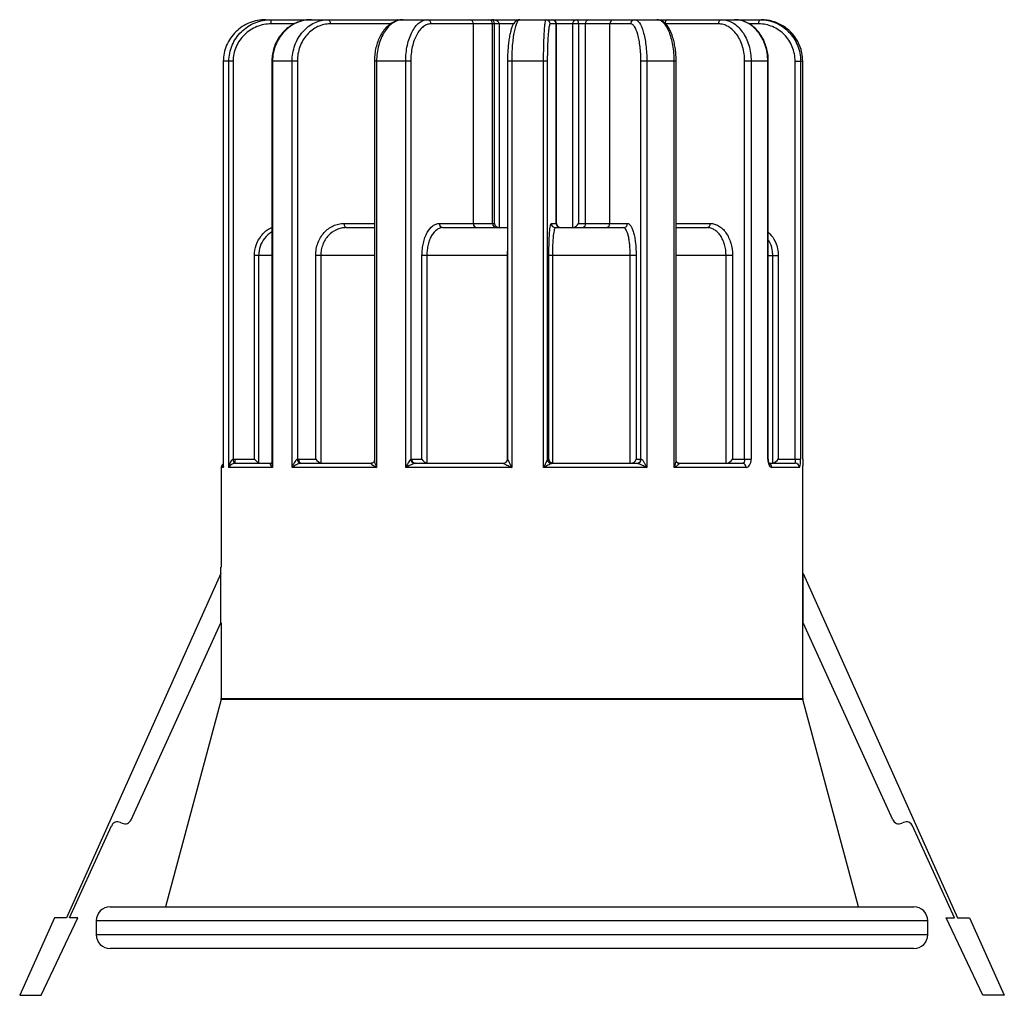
# Paper-space layout '_Derecha' of a CAD drawing. Header units: millimetres. Extents: x -35.5 to 35.5, y -3.4 to 67.
import ezdxf

# ---------------------------------------------------------------- set-up
doc = ezdxf.new("R2010")
doc.units = ezdxf.units.MM

psp = doc.layouts.new('_Derecha')

# ---------------------------------------------------------------- linework, layer by layer
at = {"color": 7, "linetype": 'Continuous', "lineweight": 25}
for p, q in [((-17.772, 67), (17.981, 67)), ((0.117, 66.7), (-5.85, 66.7)), ((-2.786, 52.3), (-2.786, 66.7)), ((-1.402, 52.3), (-1.402, 66.7)), ((-1.269, 52.3), (-1.269, 66.7)), ((-0.935, 66.7), (-0.935, 52)), ((8.565, 66.7), (2.753, 66.7)), ((3.186, 52.3), (3.186, 66.7)), ((3.214, 52.3), (3.214, 66.7)), ((4.388, 52), (4.388, 66.7)), ((4.8, 66.7), (4.8, 52.3)), ((5.303, 52.3), (5.303, 66.7)), ((7.065, 52.3), (7.065, 66.7)), ((-20.833, 64), (-20.833, 34.769)), ((-20.123, 64), (-20.833, 64)), ((-20.831, 64), (-20.831, 34.7)), ((-20.429, 34.7), (-20.429, 64)), ((-20.123, 64), (-20.123, 35.288)), ((-17.333, 64), (-17.333, 35.031)), ((-15.49, 64), (-17.333, 64)), ((-17.28, 64), (-17.28, 34.7)), ((-15.869, 34.7), (-15.869, 64)), ((-15.49, 64), (-15.49, 35.288)), ((-9.931, 64), (-9.931, 35.226)), ((-7.309, 64), (-9.931, 64)), ((-9.771, 64), (-9.771, 34.7)), ((-7.673, 34.7), (-7.673, 64)), ((-7.309, 64), (-7.309, 35.288)), ((-0.323, 64), (-0.323, 35.299)), ((2.547, 64), (-0.323, 64)), ((-0.023, 64), (-0.023, 34.7)), ((2.281, 34.7), (2.281, 64)), ((2.547, 64), (2.547, 35.288)), ((11.845, 64), (9.301, 64)), ((9.301, 35.3), (9.301, 64)), ((9.73, 64), (9.73, 34.7)), ((11.712, 34.7), (11.712, 64)), ((11.845, 35.19), (11.845, 64)), ((18.496, 64), (16.788, 64)), ((16.788, 35.3), (16.788, 64)), ((17.254, 64), (17.254, 35.3)), ((18.46, 35.3), (18.46, 64)), ((18.496, 35.3), (18.496, 64)), ((20.429, 64), (20.979, 64)), ((20.429, 35.3), (20.429, 64)), ((20.825, 64), (20.825, 35.3)), ((20.979, 35.3), (20.979, 64)), ((-11.967, 52), (-9.931, 52)), ((-5.24, 52.3), (-1.269, 52.3)), ((-4.985, 52), (-0.323, 52)), ((2.84, 52.3), (3.214, 52.3)), ((3.139, 52), (8.046, 52)), ((4.8, 52.3), (8.335, 52.3)), ((11.873, 52), (14.084, 52)), ((-17.333, 50), (-18.589, 50)), ((-18.589, 35.3), (-18.589, 50)), ((-18.287, 50), (-18.287, 35.008)), ((-14.165, 35.3), (-14.165, 50)), ((-9.931, 50), (-14.165, 50)), ((-13.795, 50), (-13.795, 35.008)), ((-6.495, 35.3), (-6.495, 50)), ((-0.323, 50), (-6.495, 50)), ((-6.144, 50), (-6.144, 35.008)), ((2.662, 35.3), (2.662, 50)), ((8.96, 50), (2.662, 50)), ((2.915, 50), (2.915, 35.008)), ((8.536, 35), (8.536, 50)), ((8.96, 50), (8.96, 35.3)), ((15.91, 50), (11.845, 50)), ((15.447, 35), (15.447, 50)), ((15.91, 50), (15.91, 35.3)), ((18.496, 50), (19.215, 50)), ((18.819, 35), (18.819, 50)), ((19.215, 50), (19.215, 35.3)), ((-20.003, 35.3), (-18.589, 35.3)), ((-19.989, 35), (-17.366, 35)), ((-15.386, 35.3), (-14.165, 35.3)), ((-15.235, 35), (-10.158, 35)), ((-7.245, 35.3), (-6.495, 35.3)), ((-6.99, 35), (-0.623, 35)), ((2.557, 35.3), (2.662, 35.3)), ((2.856, 35), (9.055, 35)), ((8.96, 35.3), (9.323, 35.3)), ((12.047, 35), (16.651, 35)), ((15.91, 35.3), (17.254, 35.3)), ((18.479, 35), (20.444, 35)), ((19.215, 35.3), (20.825, 35.3)), ((20.981, 18.039), (20.981, 34.824)), ((-20.981, 34.7), (-20.981, 27.5)), ((-17.28, 34.7), (-20.429, 34.7)), ((-9.771, 34.7), (-15.869, 34.7)), ((-0.023, 34.7), (-7.673, 34.7)), ((9.73, 34.7), (2.281, 34.7)), ((16.893, 34.7), (11.712, 34.7)), ((20.74, 34.7), (18.747, 34.7)), ((-21, 27.06), (-32.16, 2.203)), ((-20.981, 27.5), (-21, 27.5)), ((-21, 23.5), (-21, 27.5)), ((21, 23.5), (21, 27.06)), ((21, 27.06), (32.16, 2.203)), ((-27.474, 9.289), (-21, 23.5)), ((-21, 23.5), (-20.981, 23.5)), ((-20.981, 23.5), (-20.981, 18.039)), ((27.474, 9.289), (21, 23.5)), ((-20.991, 17.962), (-25, 3)), ((25, 3), (20.991, 17.962)), ((-31.936, 2.203), (-28.91, 8.844)), ((-28.248, 9.092), (-28.136, 9.041)), ((28.248, 9.092), (28.136, 9.041)), ((31.936, 2.203), (28.91, 8.844)), ((-29, 3), (29, 3)), ((-33.021, 2.203), (-35.526, -3.376)), ((-33.979, -3.376), (-31.319, 2.203)), ((-32.16, 2.203), (-33.021, 2.203)), ((-31.319, 2.203), (-31.936, 2.203)), ((31.319, 2.203), (31.936, 2.203)), ((33.979, -3.376), (31.319, 2.203)), ((32.16, 2.203), (33.021, 2.203)), ((33.021, 2.203), (35.526, -3.376)), ((-30, 2), (-30, 1)), ((30, 1), (30, 2)), ((29, 0), (-29, 0)), ((-35.526, -3.376), (-33.979, -3.376)), ((35.526, -3.376), (33.979, -3.376))]:
    psp.add_line(p, q, dxfattribs=at)
at = {"color": 8, "linetype": 'Continuous', "lineweight": 25}
for p, q in [((-15.7, 66.7), (-17.373, 66.7)), ((-8.753, 66.7), (-13.114, 66.7)), ((14.894, 66.7), (11.082, 66.7)), ((17.81, 66.7), (17.112, 66.7)), ((-12.119, 52.3), (-9.931, 52.3)), ((11.845, 52.3), (14.303, 52.3)), ((-0.33, 50), (-0.323, 50.306)), ((-0.33, 35.233), (-0.33, 50)), ((18.46, 35.3), (18.496, 35.3)), ((-20.831, 34.7), (-20.981, 34.7)), ((20.991, 17.962), (-20.991, 17.962)), ((-20.981, 18.039), (20.981, 18.039)), ((30, 2), (-30, 2)), ((-30, 1), (30, 1))]:
    psp.add_line(p, q, dxfattribs=at)
at = {"color": 7, "linetype": 'Continuous', "lineweight": 25, "flags": 128}
for points in [[(-13.265, 67), (-13.236, 66.994), (-13.207, 66.977), (-13.181, 66.949), (-13.158, 66.912), (-13.139, 66.867), (-13.125, 66.815), (-13.117, 66.759), (-13.114, 66.7)], [(17.81, 66.7), (17.812, 66.759), (17.818, 66.815), (17.827, 66.867), (17.839, 66.912), (17.854, 66.949), (17.871, 66.977), (17.89, 66.994), (17.909, 67)], [(-12.119, 52.3), (-12.116, 52.241), (-12.107, 52.185), (-12.093, 52.133), (-12.074, 52.088), (-12.051, 52.051), (-12.025, 52.023), (-11.997, 52.006), (-11.967, 52)], [(-15.386, 35.3), (-15.383, 35.241), (-15.375, 35.185), (-15.361, 35.133), (-15.342, 35.088), (-15.319, 35.051), (-15.293, 35.023), (-15.264, 35.006), (-15.235, 35)], [(11.958, 35.022), (11.961, 35.02), (11.965, 35.018)]]:
    psp.add_lwpolyline(points, dxfattribs=at)
at = {"color": 8, "linetype": 'Continuous', "lineweight": 25, "flags": 128}
psp.add_lwpolyline([(11.965, 35.018), (12.01, 35.002), (12.061, 34.994)], dxfattribs=at)
at = {"color": 7, "linetype": 'Continuous', "lineweight": 25}
for centre, radius, start, end in [((-19.014, 66.775), 1.643, 357.38937, 7.87607), ((-6.13, 66.721), 0.28, 355.69207, 84.91942), ((-3.065, 66.721), 0.28, 355.69207, 84.91942), ((-1.7, 66.702), 0.298, 359.61791, 89.61275), ((2.454, 66.7), 0.3, 359.91983, 89.9196), ((2.886, 66.7), 0.3, 359.91983, 89.9196), ((2.914, 66.7), 0.3, 360, 90), ((5.575, 66.728), 0.274, 97.57446, 185.96082), ((7.36, 66.705), 0.295, 91.0671, 181.02876), ((8.86, 66.705), 0.295, 91.0671, 181.02876), ((11.303, 66.735), 0.269, 100.25613, 187.47022), ((15.161, 66.735), 0.269, 100.25613, 187.47022), ((17.981, 64), 3, 57.67977, 90), ((-4.961, 52.279), 0.28, 175.69207, 264.91942), ((-2.507, 52.279), 0.28, 175.69207, 264.91942), ((-1.104, 52.298), 0.298, 179.61791, 269.61275), ((-0.911, 52.363), 0.364, 189.99751, 266.08382), ((3.139, 52.3), 0.3, 179.91983, 269.9196), ((3.486, 52.3), 0.3, 179.91983, 269.9196), ((3.514, 52.3), 0.3, 180, 270), ((4.266, 52.601), 0.613, 281.49727, 330.59792), ((5.03, 52.272), 0.274, 277.57446, 5.96082), ((6.77, 52.295), 0.295, 271.0671, 1.02876), ((8.041, 52.295), 0.295, 271.0671, 1.02876), ((14.036, 52.265), 0.269, 280.25613, 7.47022), ((-20.681, 34.7), 0.3, 120.42977, 180), ((-18.254, 35.583), 1.893, 188.95732, 198.12579), ((-18.361, 35.225), 1.643, 177.38937, 187.87607), ((-13.571, 40.194), 7.01, 224.27843, 227.71676), ((-15.16, 35.296), 0.331, 181.28971, 245.79438), ((-13.38, 35.912), 0.995, 217.95589, 245.34554), ((-6.993, 35.307), 0.316, 183.47697, 262.56285), ((-6.965, 35.279), 0.28, 175.69207, 264.91942), ((-5.975, 35.568), 0.585, 207.26269, 253.26493), ((-0.623, 35.3), 0.3, 270.00349, 0.00349), ((2.841, 35.293), 0.294, 180.90985, 205.95446), ((2.856, 35.3), 0.3, 179.91983, 269.9196), ((2.99, 35.328), 0.329, 184.93284, 256.87531), ((8.566, 35.407), 0.408, 273.46129, 344.77475), ((9.007, 35.295), 0.295, 271.0671, 1.02876), ((9.038, 35.285), 0.285, 273.43237, 3.06337), ((15.353, 35.638), 0.651, 281.78456, 328.77402), ((16.619, 34.726), 0.276, 354.50714, 83.17225), ((18.364, 35.991), 1.096, 295.3415, 320.9454), ((20.442, 34.702), 0.298, 359.67176, 89.66796), ((-21.281, 18.039), 0.3, 345, 0), ((21.281, 18.039), 0.3, 180, 195), ((-27.929, 9.496), 0.5, 245.50791, 335.50791), ((27.929, 9.496), 0.5, 204.49209, 294.49209), ((-28.455, 8.637), 0.5, 65.50791, 155.50791), ((28.455, 8.637), 0.5, 24.49209, 114.49209), ((-29, 2), 1, 90, 180), ((29, 2), 1, 0, 90), ((-29, 1), 1, 180, 270), ((29, 1), 1, 270, 0)]:
    psp.add_arc(centre, radius, start, end, dxfattribs=at)
at = {"color": 8, "linetype": 'Continuous', "lineweight": 25}
for centre, radius, start, end in [((-8.278, 66.895), 0.105, 37.13667, 86.13544), ((2.851, 35.298), 0.304, 206.10368, 267.75411), ((18.447, 34.708), 0.3, 358.3927, 66.75453)]:
    psp.add_arc(centre, radius, start, end, dxfattribs=at)
at = {"color": 7, "linetype": 'Continuous', "lineweight": 25}
for points, knots in [([(-17.772, 67), (-17.972, 67), (-18.17, 66.981), (-18.56, 66.906), (-18.752, 66.849), (-19.301, 66.629), (-19.642, 66.408), (-20.066, 65.996), (-20.196, 65.842), (-20.421, 65.515), (-20.516, 65.342), (-20.671, 64.977), (-20.731, 64.784), (-20.81, 64.397), (-20.831, 64.2), (-20.831, 64)], [0, 0, 0, 0, 0.125, 0.125, 0.25, 0.25, 0.5, 0.5, 0.625, 0.625, 0.75, 0.75, 0.875, 0.875, 1, 1, 1, 1]), ([(-20.429, 64), (-20.429, 64.4), (-20.347, 64.796), (-20.117, 65.34), (-20.021, 65.516), (-19.797, 65.843), (-19.67, 65.993), (-19.388, 66.269), (-19.231, 66.395), (-18.901, 66.61), (-18.727, 66.701), (-18.36, 66.85), (-18.168, 66.906), (-17.782, 66.981), (-17.586, 67), (-17.387, 67)], [0, 0, 0, 0, 0.25, 0.25, 0.375, 0.375, 0.5, 0.5, 0.625, 0.625, 0.75, 0.75, 0.875, 0.875, 1, 1, 1, 1]), ([(-14.509, 66.994), (-14.539, 66.995), (-14.718, 67.003), (-15.044, 66.948), (-15.473, 66.824), (-15.877, 66.627), (-16.246, 66.369), (-16.574, 66.054), (-16.85, 65.691), (-17.069, 65.287), (-17.225, 64.854), (-17.318, 64.421), (-17.325, 64.134), (-17.329, 64)], [0, 0, 0, 0, 0.020797, 0.121562, 0.221876, 0.321729, 0.421734, 0.520868, 0.620217, 0.718487, 0.817232, 0.914833, 1, 1, 1, 1]), ([(-14.468, 67), (-14.652, 67), (-14.833, 66.981), (-15.191, 66.906), (-15.368, 66.849), (-15.872, 66.629), (-16.186, 66.408), (-16.577, 65.996), (-16.696, 65.842), (-16.903, 65.515), (-16.99, 65.342), (-17.133, 64.977), (-17.189, 64.784), (-17.261, 64.397), (-17.28, 64.2), (-17.28, 64)], [0, 0, 0, 0, 0.125, 0.125, 0.25, 0.25, 0.5, 0.5, 0.625, 0.625, 0.75, 0.75, 0.875, 0.875, 1, 1, 1, 1]), ([(-15.869, 64), (-15.869, 64.4), (-15.799, 64.796), (-15.601, 65.34), (-15.519, 65.516), (-15.327, 65.843), (-15.219, 65.993), (-14.977, 66.269), (-14.843, 66.395), (-14.56, 66.61), (-14.411, 66.701), (-14.097, 66.85), (-13.933, 66.906), (-13.603, 66.981), (-13.436, 67), (-13.265, 67)], [0, 0, 0, 0, 0.25, 0.25, 0.375, 0.375, 0.5, 0.5, 0.625, 0.625, 0.75, 0.75, 0.875, 0.875, 1, 1, 1, 1]), ([(-7.867, 66.994), (-7.888, 66.996), (-8.017, 67.006), (-8.254, 66.952), (-8.567, 66.834), (-8.859, 66.644), (-9.129, 66.392), (-9.368, 66.081), (-9.57, 65.721), (-9.732, 65.318), (-9.848, 64.887), (-9.918, 64.443), (-9.926, 64.145), (-9.93, 64)], [0, 0, 0, 0, 0.018167, 0.115109, 0.211691, 0.30868, 0.407843, 0.507336, 0.608145, 0.707771, 0.807992, 0.906715, 1, 1, 1, 1]), ([(-7.85, 67), (-7.975, 67), (-8.098, 66.981), (-8.343, 66.906), (-8.463, 66.849), (-8.808, 66.629), (-9.022, 66.408), (-9.289, 65.996), (-9.371, 65.842), (-9.512, 65.515), (-9.572, 65.342), (-9.67, 64.977), (-9.708, 64.784), (-9.758, 64.397), (-9.771, 64.2), (-9.771, 64)], [0, 0, 0, 0, 0.125, 0.125, 0.25, 0.25, 0.5, 0.5, 0.625, 0.625, 0.75, 0.75, 0.875, 0.875, 1, 1, 1, 1]), ([(-7.673, 64), (-7.673, 64.4), (-7.63, 64.796), (-7.511, 65.34), (-7.461, 65.516), (-7.346, 65.843), (-7.28, 65.993), (-7.135, 66.269), (-7.054, 66.395), (-6.884, 66.61), (-6.794, 66.701), (-6.605, 66.85), (-6.506, 66.906), (-6.308, 66.981), (-6.207, 67), (-6.105, 67)], [0, 0, 0, 0, 0.25, 0.25, 0.375, 0.375, 0.5, 0.5, 0.625, 0.625, 0.75, 0.75, 0.875, 0.875, 1, 1, 1, 1]), ([(-1.269, 66.7), (-1.269, 66.734), (-1.273, 66.765), (-1.285, 66.82), (-1.292, 66.842), (-1.317, 66.9), (-1.335, 66.926), (-1.392, 66.985), (-1.43, 67), (-1.467, 67)], [0, 0, 0, 0, 0.125, 0.125, 0.25, 0.25, 0.5, 0.5, 1, 1, 1, 1]), ([(-0.935, 66.7), (-0.935, 66.733), (-0.945, 66.765), (-0.975, 66.819), (-0.995, 66.842), (-1.059, 66.9), (-1.108, 66.926), (-1.258, 66.986), (-1.362, 67), (-1.467, 67)], [0, 0, 0, 0, 0.125, 0.125, 0.25, 0.25, 0.5, 0.5, 1, 1, 1, 1]), ([(0.564, 66.993), (0.549, 66.995), (0.476, 67.004), (0.351, 66.95), (0.223, 66.855), (0.114, 66.713), (0.016, 66.522), (-0.076, 66.258), (-0.156, 65.935), (-0.221, 65.562), (-0.27, 65.158), (-0.304, 64.731), (-0.321, 64.34), (-0.321, 64.096), (-0.321, 64)], [0, 0, 0, 0, 0.01762, 0.083378, 0.148813, 0.224695, 0.322171, 0.425016, 0.533091, 0.637015, 0.738053, 0.838114, 0.936814, 1, 1, 1, 1]), ([(0.567, 67), (0.529, 67), (0.492, 66.981), (0.417, 66.906), (0.38, 66.849), (0.275, 66.629), (0.209, 66.408), (0.126, 65.996), (0.101, 65.842), (0.057, 65.515), (0.038, 65.342), (0.008, 64.977), (-0.004, 64.784), (-0.019, 64.397), (-0.023, 64.2), (-0.023, 64)], [0, 0, 0, 0, 0.125, 0.125, 0.25, 0.25, 0.5, 0.5, 0.625, 0.625, 0.75, 0.75, 0.875, 0.875, 1, 1, 1, 1]), ([(2.281, 64), (2.281, 64.4), (2.286, 64.796), (2.299, 65.34), (2.305, 65.516), (2.318, 65.843), (2.326, 65.993), (2.342, 66.269), (2.351, 66.395), (2.37, 66.61), (2.38, 66.701), (2.4, 66.85), (2.411, 66.906), (2.433, 66.981), (2.443, 67), (2.454, 67)], [0, 0, 0, 0, 0.25, 0.25, 0.375, 0.375, 0.5, 0.5, 0.625, 0.625, 0.75, 0.75, 0.875, 0.875, 1, 1, 1, 1]), ([(4.388, 66.7), (4.388, 66.733), (4.394, 66.765), (4.41, 66.819), (4.42, 66.842), (4.454, 66.9), (4.48, 66.926), (4.559, 66.986), (4.613, 67), (4.667, 67)], [0, 0, 0, 0, 0.125, 0.125, 0.25, 0.25, 0.5, 0.5, 1, 1, 1, 1]), ([(4.8, 66.7), (4.8, 66.734), (4.798, 66.765), (4.791, 66.82), (4.786, 66.842), (4.771, 66.9), (4.759, 66.926), (4.722, 66.985), (4.695, 67), (4.667, 67)], [0, 0, 0, 0, 0.125, 0.125, 0.25, 0.25, 0.5, 0.5, 1, 1, 1, 1]), ([(8.854, 67), (8.912, 67), (8.969, 66.981), (9.081, 66.906), (9.137, 66.849), (9.294, 66.629), (9.391, 66.408), (9.512, 65.996), (9.549, 65.842), (9.613, 65.515), (9.64, 65.342), (9.685, 64.977), (9.702, 64.784), (9.724, 64.397), (9.73, 64.2), (9.73, 64)], [0, 0, 0, 0, 0.125, 0.125, 0.25, 0.25, 0.5, 0.5, 0.625, 0.625, 0.75, 0.75, 0.875, 0.875, 1, 1, 1, 1]), ([(11.712, 64), (11.712, 64.4), (11.678, 64.796), (11.583, 65.34), (11.543, 65.516), (11.451, 65.843), (11.399, 65.993), (11.282, 66.269), (11.217, 66.395), (11.08, 66.61), (11.008, 66.701), (10.856, 66.85), (10.776, 66.906), (10.616, 66.981), (10.534, 67), (10.451, 67)], [0, 0, 0, 0, 0.25, 0.25, 0.375, 0.375, 0.5, 0.5, 0.625, 0.625, 0.75, 0.75, 0.875, 0.875, 1, 1, 1, 1]), ([(11.841, 64), (11.842, 64.071), (11.844, 64.293), (11.817, 64.664), (11.76, 65.098), (11.674, 65.51), (11.561, 65.888), (11.42, 66.227), (11.25, 66.518), (11.06, 66.744), (10.851, 66.899), (10.648, 66.987), (10.511, 66.993), (10.451, 66.995)], [0, 0, 0, 0, 0.046221, 0.145343, 0.244151, 0.343966, 0.44494, 0.546741, 0.651771, 0.757185, 0.848032, 0.932884, 1, 1, 1, 1]), ([(15.113, 67), (15.253, 67), (15.392, 66.981), (15.665, 66.906), (15.8, 66.849), (16.184, 66.629), (16.423, 66.408), (16.72, 65.996), (16.811, 65.842), (16.967, 65.515), (17.034, 65.342), (17.143, 64.977), (17.184, 64.784), (17.24, 64.397), (17.254, 64.2), (17.254, 64)], [0, 0, 0, 0, 0.125, 0.125, 0.25, 0.25, 0.5, 0.5, 0.625, 0.625, 0.75, 0.75, 0.875, 0.875, 1, 1, 1, 1]), ([(18.489, 64), (18.491, 64.066), (18.497, 64.286), (18.445, 64.657), (18.338, 65.1), (18.174, 65.519), (17.958, 65.901), (17.697, 66.24), (17.395, 66.525), (17.059, 66.75), (16.698, 66.905), (16.359, 66.991), (16.143, 66.992), (16.053, 66.992)], [0, 0, 0, 0, 0.041906, 0.14044, 0.238376, 0.337014, 0.436033, 0.534774, 0.634452, 0.733312, 0.832741, 0.930972, 1, 1, 1, 1]), ([(18.46, 64), (18.46, 64.4), (18.395, 64.796), (18.213, 65.34), (18.137, 65.516), (17.961, 65.843), (17.861, 65.993), (17.638, 66.269), (17.514, 66.395), (17.253, 66.61), (17.115, 66.701), (16.824, 66.85), (16.672, 66.906), (16.367, 66.981), (16.211, 67), (16.054, 67)], [0, 0, 0, 0, 0.25, 0.25, 0.375, 0.375, 0.5, 0.5, 0.625, 0.625, 0.75, 0.75, 0.875, 0.875, 1, 1, 1, 1]), ([(17.909, 67), (18.1, 67), (18.288, 66.981), (18.66, 66.906), (18.844, 66.849), (19.367, 66.629), (19.692, 66.408), (20.097, 65.996), (20.221, 65.842), (20.434, 65.515), (20.525, 65.342), (20.673, 64.977), (20.73, 64.784), (20.806, 64.397), (20.825, 64.2), (20.825, 64)], [0, 0, 0, 0, 0.125, 0.125, 0.25, 0.25, 0.5, 0.5, 0.625, 0.625, 0.75, 0.75, 0.875, 0.875, 1, 1, 1, 1]), ([(-17.373, 66.7), (-17.553, 66.7), (-17.73, 66.683), (-18.078, 66.616), (-18.251, 66.565), (-18.583, 66.432), (-18.74, 66.35), (-19.039, 66.157), (-19.181, 66.044), (-19.436, 65.796), (-19.551, 65.661), (-19.753, 65.366), (-19.84, 65.208), (-20.049, 64.718), (-20.123, 64.36), (-20.123, 64)], [0, 0, 0, 0, 0.125, 0.125, 0.25, 0.25, 0.375, 0.375, 0.5, 0.5, 0.625, 0.625, 0.75, 0.75, 1, 1, 1, 1]), ([(-13.114, 66.7), (-13.269, 66.7), (-13.422, 66.683), (-13.723, 66.616), (-13.873, 66.565), (-14.159, 66.432), (-14.295, 66.35), (-14.553, 66.157), (-14.676, 66.044), (-14.896, 65.796), (-14.995, 65.661), (-15.17, 65.366), (-15.246, 65.208), (-15.426, 64.718), (-15.49, 64.36), (-15.49, 64)], [0, 0, 0, 0, 0.125, 0.125, 0.25, 0.25, 0.375, 0.375, 0.5, 0.5, 0.625, 0.625, 0.75, 0.75, 1, 1, 1, 1]), ([(-5.85, 66.7), (-5.946, 66.7), (-6.04, 66.683), (-6.224, 66.616), (-6.316, 66.565), (-6.492, 66.432), (-6.575, 66.35), (-6.733, 66.157), (-6.809, 66.044), (-6.944, 65.796), (-7.005, 65.661), (-7.112, 65.366), (-7.158, 65.208), (-7.269, 64.718), (-7.309, 64.36), (-7.309, 64)], [0, 0, 0, 0, 0.125, 0.125, 0.25, 0.25, 0.375, 0.375, 0.5, 0.5, 0.625, 0.625, 0.75, 0.75, 1, 1, 1, 1]), ([(2.753, 66.7), (2.74, 66.7), (2.727, 66.683), (2.701, 66.616), (2.688, 66.565), (2.663, 66.432), (2.651, 66.35), (2.629, 66.157), (2.618, 66.044), (2.599, 65.796), (2.59, 65.661), (2.575, 65.366), (2.569, 65.208), (2.553, 64.718), (2.547, 64.36), (2.547, 64)], [0, 0, 0, 0, 0.125, 0.125, 0.25, 0.25, 0.375, 0.375, 0.5, 0.5, 0.625, 0.625, 0.75, 0.75, 1, 1, 1, 1]), ([(9.301, 64), (9.301, 64.181), (9.297, 64.358), (9.277, 64.708), (9.263, 64.881), (9.225, 65.21), (9.202, 65.366), (9.148, 65.66), (9.117, 65.799), (9.014, 66.17), (8.932, 66.367), (8.8, 66.565), (8.754, 66.616), (8.66, 66.683), (8.613, 66.7), (8.565, 66.7)], [0, 0, 0, 0, 0.125, 0.125, 0.25, 0.25, 0.375, 0.375, 0.5, 0.5, 0.75, 0.75, 0.875, 0.875, 1, 1, 1, 1]), ([(16.788, 64), (16.788, 64.181), (16.775, 64.358), (16.726, 64.708), (16.689, 64.881), (16.592, 65.21), (16.533, 65.366), (16.394, 65.66), (16.313, 65.799), (16.05, 66.17), (15.839, 66.367), (15.499, 66.565), (15.38, 66.616), (15.139, 66.683), (15.017, 66.7), (14.894, 66.7)], [0, 0, 0, 0, 0.125, 0.125, 0.25, 0.25, 0.375, 0.375, 0.5, 0.5, 0.75, 0.75, 0.875, 0.875, 1, 1, 1, 1]), ([(20.429, 64), (20.429, 64.181), (20.411, 64.358), (20.343, 64.708), (20.292, 64.881), (20.158, 65.21), (20.076, 65.366), (19.884, 65.66), (19.772, 65.799), (19.408, 66.17), (19.116, 66.367), (18.647, 66.565), (18.483, 66.616), (18.15, 66.683), (17.981, 66.7), (17.81, 66.7)], [0, 0, 0, 0, 0.125, 0.125, 0.25, 0.25, 0.375, 0.375, 0.5, 0.5, 0.75, 0.75, 0.875, 0.875, 1, 1, 1, 1]), ([(20.979, 64), (20.968, 64.203), (20.946, 64.573), (20.788, 65.093), (20.566, 65.551), (20.262, 65.967), (19.933, 66.301), (19.683, 66.462), (19.58, 66.528)], [0, 0, 0, 0, 0.200515, 0.365595, 0.535598, 0.703672, 0.876826, 1, 1, 1, 1]), ([(-14.165, 50), (-14.165, 50.154), (-14.151, 50.306), (-14.098, 50.604), (-14.057, 50.752), (-13.953, 51.032), (-13.889, 51.165), (-13.738, 51.416), (-13.651, 51.534), (-13.366, 51.849), (-13.138, 52.018), (-12.772, 52.185), (-12.643, 52.229), (-12.383, 52.286), (-12.252, 52.3), (-12.119, 52.3)], [0, 0, 0, 0, 0.125, 0.125, 0.25, 0.25, 0.375, 0.375, 0.5, 0.5, 0.75, 0.75, 0.875, 0.875, 1, 1, 1, 1]), ([(-11.967, 52), (-12.086, 52), (-12.203, 51.988), (-12.435, 51.939), (-12.549, 51.901), (-12.876, 51.757), (-13.08, 51.611), (-13.334, 51.337), (-13.412, 51.235), (-13.548, 51.017), (-13.605, 50.901), (-13.699, 50.657), (-13.735, 50.527), (-13.783, 50.267), (-13.795, 50.135), (-13.795, 50)], [0, 0, 0, 0, 0.125, 0.125, 0.25, 0.25, 0.5, 0.5, 0.625, 0.625, 0.75, 0.75, 0.875, 0.875, 1, 1, 1, 1]), ([(-6.495, 50), (-6.495, 50.154), (-6.487, 50.306), (-6.454, 50.604), (-6.429, 50.752), (-6.365, 51.032), (-6.326, 51.165), (-6.233, 51.416), (-6.18, 51.534), (-6.005, 51.849), (-5.865, 52.018), (-5.64, 52.185), (-5.562, 52.229), (-5.402, 52.286), (-5.321, 52.3), (-5.24, 52.3)], [0, 0, 0, 0, 0.125, 0.125, 0.25, 0.25, 0.375, 0.375, 0.5, 0.5, 0.75, 0.75, 0.875, 0.875, 1, 1, 1, 1]), ([(-4.985, 52), (-5.061, 52), (-5.135, 51.988), (-5.283, 51.939), (-5.355, 51.901), (-5.562, 51.757), (-5.691, 51.611), (-5.852, 51.337), (-5.902, 51.235), (-5.987, 51.017), (-6.024, 50.901), (-6.083, 50.657), (-6.106, 50.527), (-6.136, 50.267), (-6.144, 50.135), (-6.144, 50)], [0, 0, 0, 0, 0.125, 0.125, 0.25, 0.25, 0.5, 0.5, 0.625, 0.625, 0.75, 0.75, 0.875, 0.875, 1, 1, 1, 1]), ([(2.662, 50), (2.662, 50.154), (2.663, 50.306), (2.668, 50.604), (2.672, 50.752), (2.681, 51.032), (2.686, 51.165), (2.699, 51.416), (2.707, 51.534), (2.731, 51.849), (2.751, 52.018), (2.783, 52.185), (2.794, 52.229), (2.817, 52.286), (2.828, 52.3), (2.84, 52.3)], [0, 0, 0, 0, 0.125, 0.125, 0.25, 0.25, 0.375, 0.375, 0.5, 0.5, 0.75, 0.75, 0.875, 0.875, 1, 1, 1, 1]), ([(3.139, 52), (3.124, 52), (3.109, 51.988), (3.08, 51.939), (3.066, 51.901), (3.026, 51.757), (3.001, 51.611), (2.97, 51.337), (2.961, 51.235), (2.945, 51.017), (2.938, 50.901), (2.927, 50.657), (2.923, 50.527), (2.917, 50.267), (2.915, 50.135), (2.915, 50)], [0, 0, 0, 0, 0.125, 0.125, 0.25, 0.25, 0.5, 0.5, 0.625, 0.625, 0.75, 0.75, 0.875, 0.875, 1, 1, 1, 1]), ([(8.536, 50), (8.536, 50.268), (8.522, 50.534), (8.485, 50.898), (8.469, 51.016), (8.432, 51.234), (8.412, 51.334), (8.366, 51.517), (8.34, 51.601), (8.287, 51.743), (8.259, 51.803), (8.2, 51.901), (8.17, 51.938), (8.108, 51.988), (8.077, 52), (8.046, 52)], [0, 0, 0, 0, 0.25, 0.25, 0.375, 0.375, 0.5, 0.5, 0.625, 0.625, 0.75, 0.75, 0.875, 0.875, 1, 1, 1, 1]), ([(8.335, 52.3), (8.376, 52.3), (8.416, 52.286), (8.495, 52.229), (8.535, 52.186), (8.61, 52.072), (8.646, 52.003), (8.713, 51.838), (8.746, 51.742), (8.804, 51.531), (8.83, 51.416), (8.876, 51.165), (8.896, 51.03), (8.943, 50.612), (8.96, 50.307), (8.96, 50)], [0, 0, 0, 0, 0.125, 0.125, 0.25, 0.25, 0.375, 0.375, 0.5, 0.5, 0.625, 0.625, 0.75, 0.75, 1, 1, 1, 1]), ([(15.447, 50), (15.447, 50.268), (15.409, 50.534), (15.305, 50.898), (15.261, 51.016), (15.16, 51.234), (15.103, 51.334), (14.976, 51.517), (14.906, 51.601), (14.758, 51.743), (14.68, 51.803), (14.516, 51.901), (14.431, 51.938), (14.259, 51.988), (14.172, 52), (14.084, 52)], [0, 0, 0, 0, 0.25, 0.25, 0.375, 0.375, 0.5, 0.5, 0.625, 0.625, 0.75, 0.75, 0.875, 0.875, 1, 1, 1, 1]), ([(14.303, 52.3), (14.408, 52.3), (14.511, 52.286), (14.714, 52.229), (14.815, 52.186), (15.009, 52.072), (15.101, 52.003), (15.275, 51.838), (15.358, 51.742), (15.507, 51.531), (15.574, 51.416), (15.693, 51.165), (15.744, 51.03), (15.866, 50.612), (15.91, 50.307), (15.91, 50)], [0, 0, 0, 0, 0.125, 0.125, 0.25, 0.25, 0.375, 0.375, 0.5, 0.5, 0.625, 0.625, 0.75, 0.75, 1, 1, 1, 1]), ([(-20.123, 35.288), (-20.181, 35.266), (-20.225, 35.22), (-20.295, 35.126), (-20.323, 35.075), (-20.39, 34.918), (-20.417, 34.808), (-20.429, 34.7)], [0, 0, 0, 0, 0.25, 0.25, 0.5, 0.5, 1, 1, 1, 1]), ([(-20.053, 34.994), (-20.113, 34.983), (-20.162, 34.96), (-20.244, 34.913), (-20.278, 34.888), (-20.365, 34.809), (-20.405, 34.754), (-20.429, 34.7)], [0, 0, 0, 0, 0.25, 0.25, 0.5, 0.5, 1, 1, 1, 1]), ([(-17.366, 35), (-17.394, 35), (-17.414, 34.994), (-17.439, 34.977), (-17.445, 34.966), (-17.453, 34.93), (-17.444, 34.903), (-17.4, 34.819), (-17.347, 34.759), (-17.28, 34.7)], [0, 0, 0, 0, 0.125, 0.125, 0.25, 0.25, 0.5, 0.5, 1, 1, 1, 1]), ([(-17.332, 35.045), (-17.332, 35.045), (-17.333, 35.057), (-17.335, 35.016), (-17.383, 34.998), (-17.376, 34.999), (-17.376, 34.999)], [0, 0, 0, 0, 0.009176, 0.526239, 0.954115, 1, 1, 1, 1]), ([(-15.49, 35.288), (-15.54, 35.266), (-15.585, 35.22), (-15.662, 35.126), (-15.695, 35.075), (-15.786, 34.918), (-15.833, 34.808), (-15.869, 34.7)], [0, 0, 0, 0, 0.25, 0.25, 0.5, 0.5, 1, 1, 1, 1]), ([(-15.295, 34.994), (-15.353, 34.983), (-15.413, 34.96), (-15.521, 34.913), (-15.572, 34.888), (-15.714, 34.809), (-15.798, 34.754), (-15.869, 34.7)], [0, 0, 0, 0, 0.25, 0.25, 0.5, 0.5, 1, 1, 1, 1]), ([(-10.158, 35), (-10.174, 35), (-10.178, 34.994), (-10.173, 34.977), (-10.164, 34.966), (-10.128, 34.93), (-10.092, 34.903), (-9.973, 34.819), (-9.876, 34.759), (-9.771, 34.7)], [0, 0, 0, 0, 0.125, 0.125, 0.25, 0.25, 0.5, 0.5, 1, 1, 1, 1]), ([(-9.931, 35.226), (-9.932, 35.211), (-9.934, 35.172), (-9.976, 35.084), (-10.056, 35.02), (-10.127, 35), (-10.15, 35.001), (-10.155, 35.001)], [0, 0, 0, 0, 0.167246, 0.430722, 0.717013, 0.93523, 1, 1, 1, 1]), ([(-7.309, 35.288), (-7.339, 35.266), (-7.374, 35.22), (-7.441, 35.126), (-7.473, 35.075), (-7.565, 34.918), (-7.622, 34.808), (-7.673, 34.7)], [0, 0, 0, 0, 0.25, 0.25, 0.5, 0.5, 1, 1, 1, 1]), ([(-7.034, 34.994), (-7.076, 34.983), (-7.132, 34.96), (-7.242, 34.913), (-7.299, 34.888), (-7.464, 34.809), (-7.572, 34.754), (-7.673, 34.7)], [0, 0, 0, 0, 0.25, 0.25, 0.5, 0.5, 1, 1, 1, 1]), ([(-0.623, 35), (-0.623, 35), (-0.611, 34.994), (-0.577, 34.977), (-0.555, 34.966), (-0.483, 34.93), (-0.428, 34.903), (-0.26, 34.819), (-0.142, 34.759), (-0.023, 34.7)], [0, 0, 0, 0, 0.125, 0.125, 0.25, 0.25, 0.5, 0.5, 1, 1, 1, 1]), ([(-0.323, 35.3), (-0.323, 35.3), (-0.318, 35.288), (-0.301, 35.253), (-0.29, 35.231), (-0.255, 35.159), (-0.227, 35.104), (-0.143, 34.936), (-0.083, 34.818), (-0.023, 34.7)], [0, 0, 0, 0, 0.125, 0.125, 0.25, 0.25, 0.5, 0.5, 1, 1, 1, 1]), ([(2.547, 35.288), (2.543, 35.266), (2.525, 35.22), (2.485, 35.126), (2.462, 35.075), (2.389, 34.918), (2.335, 34.808), (2.281, 34.7)], [0, 0, 0, 0, 0.25, 0.25, 0.5, 0.5, 1, 1, 1, 1]), ([(2.839, 34.994), (2.822, 34.983), (2.782, 34.96), (2.696, 34.913), (2.647, 34.888), (2.497, 34.809), (2.389, 34.754), (2.281, 34.7)], [0, 0, 0, 0, 0.25, 0.25, 0.5, 0.5, 1, 1, 1, 1]), ([(9.055, 35), (9.071, 35), (9.096, 34.994), (9.152, 34.977), (9.182, 34.966), (9.273, 34.93), (9.334, 34.903), (9.512, 34.819), (9.625, 34.759), (9.73, 34.7)], [0, 0, 0, 0, 0.125, 0.125, 0.25, 0.25, 0.5, 0.5, 1, 1, 1, 1]), ([(9.323, 35.3), (9.338, 35.3), (9.358, 35.288), (9.398, 35.253), (9.418, 35.231), (9.476, 35.159), (9.513, 35.104), (9.616, 34.936), (9.677, 34.818), (9.73, 34.7)], [0, 0, 0, 0, 0.125, 0.125, 0.25, 0.25, 0.5, 0.5, 1, 1, 1, 1]), ([(12.061, 34.994), (12.074, 34.983), (12.059, 34.96), (12.016, 34.913), (11.986, 34.888), (11.886, 34.809), (11.802, 34.754), (11.712, 34.7)], [0, 0, 0, 0, 0.25, 0.25, 0.5, 0.5, 1, 1, 1, 1]), ([(11.96, 35.025), (11.945, 35.032), (11.9, 35.055), (11.857, 35.119), (11.845, 35.179), (11.845, 35.188), (11.845, 35.19)], [0, 0, 0, 0, 0.210525, 0.614217, 0.907933, 1, 1, 1, 1]), ([(12.045, 35.001), (12.044, 35.001), (12.009, 34.993), (11.977, 35.011), (11.947, 35.028)], [0, 0, 0, 0, 0.047547, 1, 1, 1, 1]), ([(16.788, 35.3), (16.788, 35.218), (16.773, 35.139), (16.723, 35.03), (16.688, 35), (16.651, 35)], [0, 0, 0, 0, 0.5, 0.5, 1, 1, 1, 1]), ([(16.893, 34.7), (16.988, 34.7), (17.081, 34.763), (17.214, 34.982), (17.254, 35.139), (17.254, 35.3)], [0, 0, 0, 0, 0.5, 0.5, 1, 1, 1, 1]), ([(18.46, 35.3), (18.46, 35.139), (18.494, 34.982), (18.602, 34.762), (18.675, 34.7), (18.747, 34.7)], [0, 0, 0, 0, 0.5, 0.5, 1, 1, 1, 1]), ([(18.571, 34.971), (18.572, 34.97), (18.576, 34.966), (18.56, 34.984), (18.538, 35.033), (18.513, 35.117), (18.497, 35.211), (18.498, 35.276), (18.499, 35.3)], [0, 0, 0, 0, 0.034175, 0.212419, 0.414328, 0.617952, 0.857854, 1, 1, 1, 1]), ([(20.429, 35.3), (20.429, 35.218), (20.432, 35.139), (20.439, 35.03), (20.442, 35), (20.444, 35)], [0, 0, 0, 0, 0.5, 0.5, 1, 1, 1, 1]), ([(20.74, 34.7), (20.765, 34.7), (20.787, 34.763), (20.817, 34.982), (20.825, 35.139), (20.825, 35.3)], [0, 0, 0, 0, 0.5, 0.5, 1, 1, 1, 1]), ([(20.979, 35.3), (20.979, 35.259), (20.979, 35.151), (20.98, 34.987), (20.981, 34.864), (20.981, 34.828), (20.981, 34.824)], [0, 0, 0, 0, 0.217823, 0.58102, 0.952938, 1, 1, 1, 1]), ([(-20.831, 34.7), (-20.831, 34.701), (-20.839, 34.735), (-20.848, 34.773), (-20.834, 34.808), (-20.833, 34.811)], [0, 0, 0, 0, 0.019798, 0.918728, 1, 1, 1, 1]), ([(-20.829, 34.769), (-20.83, 34.748), (-20.832, 34.725), (-20.831, 34.701), (-20.831, 34.7)], [0, 0, 0, 0, 0.936346, 1, 1, 1, 1])]:
    psp.add_open_spline(points, degree=3, knots=knots, dxfattribs=at)
at = {"color": 8, "linetype": 'Continuous', "lineweight": 25}
for points, knots in [([(-18.589, 50), (-18.565, 50.254), (-18.515, 50.763), (-18.119, 51.426), (-17.703, 51.858), (-17.399, 51.977), (-17.333, 52.003)], [0, 0, 0, 0, 0.3038815, 0.6076512, 0.9146409, 1, 1, 1, 1]), ([(-17.333, 51.679), (-17.341, 51.676), (-17.554, 51.586), (-17.871, 51.236), (-18.222, 50.665), (-18.265, 50.222), (-18.287, 50)], [0, 0, 0, 0, 0.012391, 0.344645, 0.67252, 1, 1, 1, 1]), ([(18.496, 51.668), (18.642, 51.514), (18.962, 51.175), (19.18, 50.564), (19.205, 50.153), (19.215, 50)], [0, 0, 0, 0, 0.3447313, 0.75629, 1, 1, 1, 1]), ([(18.819, 50), (18.81, 50.132), (18.785, 50.487), (18.673, 50.88), (18.514, 51.067), (18.496, 51.087)], [0, 0, 0, 0, 0.345254, 0.928698, 1, 1, 1, 1]), ([(-17.327, 35.028), (-17.327, 34.988), (-17.328, 34.882), (-17.3, 34.77), (-17.28, 34.701), (-17.28, 34.7)], [0, 0, 0, 0, 0.383615, 0.986732, 1, 1, 1, 1]), ([(-9.93, 35.226), (-9.931, 35.225), (-9.935, 35.194), (-9.91, 35.081), (-9.859, 34.909), (-9.802, 34.77), (-9.771, 34.701), (-9.771, 34.7)], [0, 0, 0, 0, 0.00955, 0.254503, 0.628461, 0.992002, 1, 1, 1, 1]), ([(11.712, 34.7), (11.713, 34.701), (11.749, 34.788), (11.801, 34.937), (11.843, 35.103), (11.842, 35.173), (11.842, 35.19)], [0, 0, 0, 0, 0.008675, 0.507865, 0.879647, 1, 1, 1, 1])]:
    psp.add_open_spline(points, degree=3, knots=knots, dxfattribs=at)
at = {"color": 7, "linetype": 'Continuous', "lineweight": 25}
for points in [[(-20.123, 35.288), (-20.084, 35.296), (-20.043, 35.3), (-20.003, 35.3)], [(-19.989, 35), (-20.01, 35), (-20.032, 34.998), (-20.053, 34.994)], [(-15.49, 35.288), (-15.456, 35.296), (-15.421, 35.3), (-15.386, 35.3)], [(-15.235, 35), (-15.255, 35), (-15.275, 34.998), (-15.295, 34.994)], [(-7.309, 35.288), (-7.287, 35.296), (-7.266, 35.3), (-7.245, 35.3)], [(-6.99, 35), (-7.005, 35), (-7.02, 34.998), (-7.034, 34.994)], [(2.547, 35.288), (2.55, 35.296), (2.553, 35.3), (2.557, 35.3)], [(2.856, 35), (2.85, 35), (2.844, 34.998), (2.839, 34.994)], [(12.047, 35), (12.052, 35), (12.056, 34.998), (12.061, 34.994)]]:
    psp.add_open_spline(points, degree=3, dxfattribs=at)

doc.saveas('drawing.dxf')
